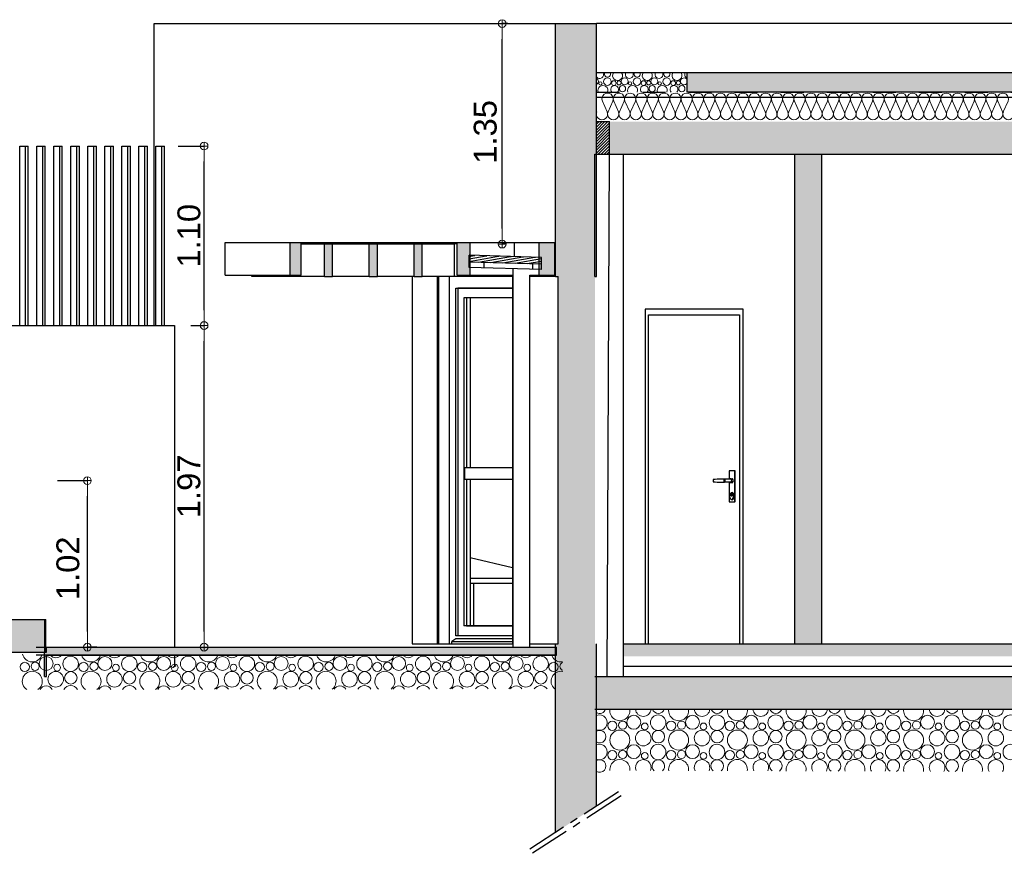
# Model space of a CAD drawing. Header units: millimetres. Extents: x 256333 to 598543, y -23220 to 10679.
# Tile 9 of 45: x 266855 to 272888, y 2667 to 7774. Entities that reach past the tile are written whole.
import ezdxf

# ---------------------------------------------------------------- set-up
doc = ezdxf.new("R2010")
doc.units = ezdxf.units.MM
doc.header["$MEASUREMENT"] = 0
doc.linetypes.add('AXES', pattern=[2, 1.25, -0.25, 0.25, -0.25])
doc.linetypes.add('Traits', pattern=[282.222223, 141.111112, -141.111112])
doc.layers.add('COUPE', color=7, linetype='Continuous')
doc.styles.add('STYLE_GENERE_1', font='swissc.ttf', dxfattribs={"width": 1.25})
doc.linetypes.add('ISOLATION', pattern='A,0.0001,-0.1,[134,ltypeshp.shx,S=0.1,R=0,X=-0.1,Y=0],-0.2,[134,ltypeshp.shx,S=0.1,R=180,X=0.1,Y=0],-0.1', length=0.4001)
pattern_1 = [(10, (0, 0), (-2.6047227, 14.7721163), [])]

# ---------------------------------------------------------------- blocks, each defined once
blk = doc.blocks.new('ARROWHEAD_7')
at = {"color": 0, "linetype": 'Continuous', "lineweight": 0}
for p, q in [((0, 0), (-1, 0)), ((-0.25, 0), (0.25, 0)), ((0, -0.25), (0, 0.25))]:
    blk.add_line(p, q, dxfattribs=at)
blk.add_circle((0, 0), 0.25, dxfattribs=at)

msp = doc.modelspace()

# ---------------------------------------------------------------- hatches: boundary and pattern name
at = {"layer": 'COUPE', "linetype": 'Continuous'}
for points in [[(270388.869, 7750), (270139.049, 7750), (270139.049, 6200), (270388.869, 6200)], [(271770.364, 6950), (271603.66, 6950), (271603.66, 3950), (271770.364, 3950)], [(268513.26, 6209.02), (268579.321, 6209.02), (268579.321, 6409.02), (268513.26, 6409.02)], [(268772.079, 6200), (268772.079, 6400), (268722.097, 6400), (268722.097, 6200)], [(269046.984, 6200), (269046.984, 6400), (268997.002, 6400), (268997.002, 6200)], [(269321.89, 6200), (269321.89, 6400), (269271.907, 6400), (269271.907, 6200)], [(269536.432, 6209.02), (269615.177, 6209.02), (269615.177, 6409.02), (269536.432, 6409.02)], [(270133.094, 6209.02), (270133.094, 6409.02), (270038.315, 6409.02), (270038.315, 6209.02)], [(270379.313, 3950), (270379.313, 6200), (270154.341, 6200), (270154.341, 3950)], [(267008.75, 3900), (267008.75, 4100), (266669.455, 4100), (266669.455, 3900)], [(267020.281, 3880), (270143.707, 3880), (270143.707, 3930), (267020.281, 3930)], [(267020.281, 3750), (267020.281, 3900), (267007.804, 3900), (267007.804, 3750)]]:
    msp.add_hatch(color=256, dxfattribs=at).paths.add_polyline_path(points, flags=0)
at = {"layer": 'COUPE'}
h = msp.add_hatch(dxfattribs=at)
h.set_pattern_fill('HONEY', color=256, scale=300)
h.paths.add_polyline_path([(270944.03, 7450), (298790.066, 7450), (298790.066, 7329.379), (270944.03, 7329.379)])
h = msp.add_hatch(dxfattribs=at)
h.set_pattern_fill('ANSI31', color=256, scale=100)
h.paths.add_polyline_path([(270468.869, 7150), (270388.869, 7150), (270388.869, 6950), (270468.869, 6950)])
at = {"layer": 'COUPE', "linetype": 'Continuous'}
for points in [[(270468.869, 7150), (270468.869, 6950), (299034.152, 6950), (299034.152, 7150)], [(270388.869, 2956.537), (270388.869, 3950), (270139.049, 3950), (270139.049, 2794.998)], [(270554.291, 3953.151), (270554.291, 3873.151), (298913.055, 3878.531), (298913.055, 3958.531)], [(299034.152, 3750), (270378.569, 3750), (270378.569, 3550), (299034.152, 3550)]]:
    msp.add_hatch(color=256, dxfattribs=at).paths.add_polyline_path(points)
h = msp.add_hatch(dxfattribs=at)
h.set_pattern_fill('BOIS_MENUISERIE', color=256, style=0, pattern_type=2)
h.set_pattern_definition(pattern_1)
h.paths.add_polyline_path([(270053.127, 6316.84), (270053.127, 6317.841), (269608.735, 6330.299), (269608.735, 6329.299)], flags=0)
h = msp.add_hatch(dxfattribs=at)
h.set_pattern_fill('BOIS_MENUISERIE', color=256, style=0, pattern_type=2)
h.set_pattern_definition(pattern_1)
h.paths.add_polyline_path([(270053.127, 6276.815), (270053.127, 6316.84), (269608.735, 6329.299), (269608.735, 6289.274)], flags=0)
h = msp.add_hatch(dxfattribs=at)
h.set_pattern_fill('HACHURE_TOIT_1', color=256, style=0, pattern_type=2)
h.set_pattern_definition([(90, (0, 0), (-300, 0), [])])
h.paths.add_polyline_path([(270053.127, 6243.795), (270053.127, 6276.815), (269608.735, 6289.274), (269608.735, 6256.254)], flags=0)

# ---------------------------------------------------------------- linework, layer by layer
at = {"layer": 'COUPE'}
for p, q in [((267679.845, 7750), (270139.049, 7750)), ((267679.845, 5900), (267679.845, 7750)), ((269846.816, 7750), (269811.591, 7750)), ((277503.776, 7750), (270388.869, 7750)), ((269811.411, 6494.02), (269811.411, 7655)), ((270388.869, 7450), (270944.03, 7450)), ((270388.869, 7300), (270944.03, 7300)), ((270388.869, 7150), (270468.869, 7150)), ((266855.916, 7000), (266891.862, 7000)), ((266855.916, 5900), (266855.916, 7000)), ((266891.862, 7000), (266907.876, 7000)), ((266891.862, 5900), (266891.862, 7000)), ((266907.876, 5900), (266907.876, 7000)), ((266960.196, 7000), (266996.142, 7000)), ((266960.196, 5900), (266960.196, 7000)), ((266996.142, 7000), (267012.156, 7000)), ((266996.142, 5900), (266996.142, 7000)), ((267012.156, 5900), (267012.156, 7000)), ((267064.476, 7000), (267100.422, 7000)), ((267064.476, 5900), (267064.476, 7000)), ((267100.422, 7000), (267116.435, 7000)), ((267100.422, 5900), (267100.422, 7000)), ((267116.435, 5900), (267116.435, 7000)), ((267168.756, 7000), (267204.702, 7000)), ((267168.756, 5900), (267168.756, 7000)), ((267204.702, 7000), (267220.715, 7000)), ((267204.702, 5900), (267204.702, 7000)), ((267220.715, 5900), (267220.715, 7000)), ((267273.036, 7000), (267308.981, 7000)), ((267273.036, 5900), (267273.036, 7000)), ((267308.981, 7000), (267324.995, 7000)), ((267308.981, 5900), (267308.981, 7000)), ((267324.995, 5900), (267324.995, 7000)), ((267377.315, 7000), (267413.261, 7000)), ((267377.315, 5900), (267377.315, 7000)), ((267413.261, 7000), (267429.275, 7000)), ((267413.261, 5900), (267413.261, 7000)), ((267429.275, 5900), (267429.275, 7000)), ((267481.595, 7000), (267517.541, 7000)), ((267481.595, 5900), (267481.595, 7000)), ((267517.541, 7000), (267533.555, 7000)), ((267517.541, 5900), (267517.541, 7000)), ((267533.555, 5900), (267533.555, 7000)), ((267585.875, 7000), (267621.821, 7000)), ((267585.875, 5900), (267585.875, 7000)), ((267621.821, 7000), (267637.834, 7000)), ((267621.821, 5900), (267621.821, 7000)), ((267637.834, 5900), (267637.834, 7000)), ((267690.155, 7000), (267726.101, 7000)), ((267690.155, 5900), (267690.155, 7000)), ((267726.101, 7000), (267742.114, 7000)), ((267726.101, 5900), (267726.101, 7000)), ((267742.114, 5900), (267742.114, 7000)), ((267826.101, 7000), (267985.41, 7000)), ((270379.313, 6950), (270379.202, 6950)), ((267985.23, 5995), (267985.23, 6905)), ((268113.482, 6409.02), (268513.26, 6409.02)), ((268113.482, 6209.02), (268113.482, 6409.02)), ((268579.321, 6409.02), (269126.159, 6409.02)), ((268579.321, 6400), (268722.097, 6400)), ((268722.097, 6400), (268772.079, 6400)), ((268722.097, 6200), (268722.097, 6400)), ((268772.079, 6200), (268772.079, 6400)), ((268772.079, 6400), (268997.002, 6400)), ((268997.002, 6400), (269046.984, 6400)), ((268997.002, 6200), (268997.002, 6400)), ((269046.984, 6200), (269046.984, 6400)), ((269046.984, 6400), (269271.907, 6400)), ((269126.159, 6409.02), (269536.432, 6409.02)), ((269126.159, 6400), (269126.159, 6409.02)), ((269271.907, 6400), (269321.89, 6400)), ((269271.907, 6200), (269271.907, 6400)), ((269321.89, 6400), (269517.767, 6400)), ((269321.89, 6200), (269321.89, 6400)), ((269517.767, 6400), (269517.767, 6200)), ((269536.432, 6400), (269517.767, 6400)), ((269615.177, 6409.02), (269886.675, 6409.02)), ((269838.917, 6399.02), (269811.591, 6399.02)), ((269886.675, 6409.02), (270038.315, 6409.02)), ((269886.675, 6322.507), (269886.675, 6409.02)), ((269879.238, 3930), (269879.238, 6248.67)), ((268113.482, 6209.02), (268513.26, 6209.02)), ((268278.331, 6200), (268278.331, 6209.02)), ((268722.097, 6200), (268278.331, 6200)), ((268722.097, 6200), (268772.079, 6200)), ((268997.002, 6200), (268772.079, 6200)), ((268997.002, 6200), (269046.984, 6200)), ((269271.907, 6200), (269046.984, 6200)), ((269260.633, 6200), (269260.633, 3950)), ((269271.907, 6200), (269321.89, 6200)), ((269517.767, 6200), (269321.89, 6200)), ((269413.602, 6200), (269413.602, 3950)), ((269420.748, 6200), (269420.748, 3950)), ((269485.611, 6200), (269485.611, 3950)), ((269549.778, 6200), (269517.767, 6200)), ((269549.778, 6209.02), (269549.778, 6200)), ((269709.099, 6200), (269549.778, 6200)), ((269615.177, 6209.02), (269879.238, 6209.02)), ((269709.099, 6209.02), (269709.099, 6200)), ((269741.11, 6200), (269709.099, 6200)), ((269741.11, 6209.02), (269741.11, 6200)), ((269879.238, 6200), (269741.11, 6200)), ((269873.694, 6200), (269873.694, 3950)), ((269981.81, 6209.02), (270038.315, 6209.02)), ((269981.81, 3930), (269981.81, 6209.02)), ((270139.049, 6200), (269981.81, 6200)), ((270154.341, 6200), (270154.23, 6200)), ((270154.341, 3950), (270154.341, 6200)), ((269527.602, 4000), (269527.602, 6130)), ((269527.602, 6130), (269873.694, 6130)), ((269873.694, 6129.9), (269539.603, 6129.9)), ((269539.603, 6129.9), (269539.603, 4060)), ((269567.607, 6129.9), (269567.607, 6130)), ((269873.694, 6069.9), (269575.595, 6069.9)), ((269575.595, 6069.9), (269575.595, 4060)), ((269593.597, 6069.9), (269593.597, 5030)), ((269615.6, 6069.9), (269615.6, 5030)), ((271287.329, 6000), (270687.41, 6000)), ((270687.41, 6000), (270687.41, 3950)), ((271287.329, 6000), (271287.4, 6000)), ((271287.329, 3950), (271287.329, 6000)), ((270708.407, 3950), (270708.407, 5965)), ((270708.407, 5965), (271266.332, 5965)), ((271266.332, 5965), (271266.403, 5965)), ((271266.332, 5965), (271266.332, 3950)), ((264532.254, 5900), (267804.314, 5900)), ((267804.314, 5900), (267804.314, 3930)), ((267904.314, 5900), (267985.41, 5900)), ((267904.314, 5900), (267985.41, 5900)), ((267985.23, 4025), (267985.23, 5805)), ((269581.596, 5030), (269581.596, 4960)), ((269581.596, 5030), (269873.694, 5030)), ((271237.036, 5010), (271202.84, 5010)), ((271202.84, 5010), (271202.84, 4960)), ((271237.036, 4820), (271237.036, 5010)), ((271239.436, 5010), (271237.036, 5010)), ((271239.436, 4820), (271239.436, 5010)), ((267086.708, 4950), (267270.339, 4950)), ((269581.596, 4960), (269873.694, 4960)), ((269593.597, 4960), (269593.597, 4060)), ((269615.6, 4960), (269615.6, 4060)), ((271106.246, 4957.251), (271103.758, 4957)), ((271103.758, 4957), (271103.758, 4943)), ((271116.229, 4958.037), (271106.246, 4957.251)), ((271128.343, 4958.822), (271116.229, 4958.037)), ((271142.495, 4959.607), (271128.343, 4958.822)), ((271150.536, 4960), (271142.495, 4959.607)), ((271165.534, 4960), (271150.536, 4960)), ((271167.83, 4959.239), (271165.534, 4960)), ((271171.134, 4960), (271165.534, 4960)), ((271169.776, 4957.071), (271167.83, 4959.239)), ((271171.077, 4953.827), (271169.776, 4957.071)), ((271171.533, 4950), (271171.077, 4953.827)), ((271171.077, 4946.173), (271171.533, 4950)), ((271211.938, 4960), (271171.134, 4960)), ((271175.376, 4957.071), (271173.43, 4959.239)), ((271176.677, 4953.827), (271175.376, 4957.071)), ((271177.134, 4950), (271176.677, 4953.827)), ((271176.677, 4946.173), (271177.134, 4950)), ((271209.183, 4961.087), (271208.207, 4960)), ((271211.938, 4962), (271209.183, 4961.087)), ((271211.938, 4962), (271219.938, 4963)), ((271214.692, 4961.087), (271211.938, 4962)), ((271214.233, 4959.239), (271211.938, 4960)), ((271216.18, 4957.071), (271214.233, 4959.239)), ((271217.028, 4958.485), (271214.692, 4961.087)), ((271217.48, 4953.827), (271216.18, 4957.071)), ((271218.589, 4954.592), (271217.028, 4958.485)), ((271217.937, 4950), (271217.48, 4953.827)), ((271217.48, 4946.173), (271217.937, 4950)), ((271219.137, 4950), (271218.589, 4954.592)), ((271218.589, 4945.408), (271219.137, 4950)), ((271222.923, 4962.01), (271219.938, 4963)), ((271225.453, 4959.192), (271222.923, 4962.01)), ((271227.143, 4954.975), (271225.453, 4959.192)), ((271227.737, 4950), (271227.143, 4954.975)), ((271227.143, 4945.025), (271227.737, 4950)), ((271103.758, 4943), (271106.246, 4942.749)), ((271106.246, 4942.749), (271116.229, 4941.963)), ((271116.229, 4941.963), (271128.343, 4941.178)), ((271128.343, 4941.178), (271142.495, 4940.393)), ((271142.495, 4940.393), (271150.536, 4940)), ((271150.536, 4940), (271165.534, 4940)), ((271165.534, 4940), (271167.83, 4940.761)), ((271165.534, 4940), (271171.134, 4940)), ((271167.83, 4940.761), (271169.776, 4942.929)), ((271169.776, 4942.929), (271171.077, 4946.173)), ((271171.134, 4940), (271173.43, 4940.761)), ((271211.938, 4940), (271171.134, 4940)), ((271173.43, 4940.761), (271175.376, 4942.929)), ((271175.376, 4942.929), (271176.677, 4946.173)), ((271202.84, 4940), (271202.84, 4820)), ((271208.207, 4940), (271209.183, 4938.913)), ((271209.183, 4938.913), (271211.938, 4938)), ((271211.938, 4940), (271214.233, 4940.761)), ((271211.938, 4938), (271214.692, 4938.913)), ((271211.938, 4938), (271219.938, 4937)), ((271214.233, 4940.761), (271216.18, 4942.929)), ((271214.692, 4938.913), (271217.028, 4941.515)), ((271216.18, 4942.929), (271217.48, 4946.173)), ((271217.028, 4941.515), (271218.589, 4945.408)), ((271219.938, 4937), (271222.923, 4937.99)), ((271222.923, 4937.99), (271225.453, 4940.808)), ((271225.453, 4940.808), (271227.143, 4945.025)), ((267270.159, 4025), (267270.159, 4855)), ((271205.653, 4862.654), (271204.74, 4855)), ((271204.74, 4855), (271205.653, 4847.346)), ((271208.254, 4869.142), (271205.653, 4862.654)), ((271205.653, 4847.346), (271208.254, 4840.858)), ((271212.146, 4873.478), (271208.254, 4869.142)), ((271208.254, 4840.858), (271212.146, 4836.522)), ((271211.258, 4866.679), (271210.938, 4864)), ((271210.938, 4864), (271211.258, 4861.321)), ((271212.168, 4868.95), (271211.258, 4866.679)), ((271211.258, 4861.321), (271212.168, 4859.05)), ((271212.146, 4873.478), (271214.887, 4875.325)), ((271216.738, 4875), (271212.146, 4873.478)), ((271212.146, 4836.522), (271216.738, 4835)), ((271212.146, 4836.522), (271214.887, 4834.675)), ((271213.531, 4870.467), (271212.168, 4868.95)), ((271212.168, 4859.05), (271213.531, 4857.533)), ((271213.531, 4870.467), (271214.901, 4871.391)), ((271215.138, 4871), (271213.531, 4870.467)), ((271213.531, 4857.533), (271215.138, 4857)), ((271213.531, 4857.533), (271214.901, 4856.609)), ((271219.938, 4877), (271214.887, 4875.325)), ((271214.887, 4834.675), (271219.938, 4833)), ((271216.738, 4872), (271214.901, 4871.391)), ((271214.901, 4856.609), (271216.738, 4856)), ((271216.745, 4870.467), (271215.138, 4871)), ((271215.138, 4857), (271216.745, 4857.533)), ((271221.329, 4873.478), (271216.738, 4875)), ((271218.575, 4871.391), (271216.738, 4872)), ((271216.738, 4856), (271218.575, 4856.609)), ((271216.738, 4835), (271221.329, 4836.522)), ((271218.107, 4868.95), (271216.745, 4870.467)), ((271216.745, 4857.533), (271218.107, 4859.05)), ((271219.018, 4866.679), (271218.107, 4868.95)), ((271218.107, 4859.05), (271219.018, 4861.321)), ((271220.132, 4869.657), (271218.575, 4871.391)), ((271218.575, 4856.609), (271220.132, 4858.343)), ((271219.337, 4864), (271219.018, 4866.679)), ((271219.018, 4861.321), (271219.337, 4864)), ((271224.989, 4875.325), (271219.938, 4877)), ((271219.938, 4833), (271224.989, 4834.675)), ((271221.172, 4867.061), (271220.132, 4869.657)), ((271220.132, 4858.343), (271221.172, 4860.939)), ((271221.537, 4864), (271221.172, 4867.061)), ((271221.172, 4860.939), (271221.537, 4864)), ((271225.222, 4869.142), (271221.329, 4873.478)), ((271221.329, 4836.522), (271225.222, 4840.858)), ((271229.271, 4870.556), (271224.989, 4875.325)), ((271224.989, 4834.675), (271229.271, 4839.444)), ((271227.823, 4862.654), (271225.222, 4869.142)), ((271225.222, 4840.858), (271227.823, 4847.346)), ((271228.736, 4855), (271227.823, 4862.654)), ((271227.823, 4847.346), (271228.736, 4855)), ((271232.132, 4863.419), (271229.271, 4870.556)), ((271229.271, 4839.444), (271232.132, 4846.581)), ((271233.136, 4855), (271232.132, 4863.419)), ((271232.132, 4846.581), (271233.136, 4855)), ((271202.84, 4820), (271237.036, 4820)), ((271239.436, 4820), (271237.036, 4820)), ((269873.694, 4416.826), (269615.6, 4477.844)), ((269873.694, 4350), (269615.6, 4350)), ((269873.694, 4320), (269615.6, 4320)), ((269637.718, 4065.576), (269637.718, 4320)), ((267008.75, 4100), (267015.434, 4100)), ((267015.434, 3900), (267015.434, 4100)), ((269539.603, 4060), (269539.603, 4000)), ((269539.674, 4060), (269539.603, 4060)), ((269873.694, 4060), (269575.595, 4060)), ((269593.597, 4060), (269873.694, 4060)), ((269873.694, 4000), (269527.602, 4000)), ((266957.202, 3930), (270140.716, 3930)), ((267015.434, 3930), (267020.281, 3930)), ((267328.096, 3930), (267270.339, 3930)), ((267904.314, 3930), (267985.41, 3930)), ((269260.633, 3950), (269879.238, 3950)), ((269527.602, 3980), (269503.599, 3965)), ((269503.599, 3965), (269873.694, 3965)), ((269503.599, 3950), (269503.599, 3965)), ((269873.694, 3980), (269527.602, 3980)), ((269981.81, 3950), (270139.049, 3950)), ((270154.23, 3950), (270154.341, 3950)), ((270140.716, 3880), (266957.202, 3880)), ((267804.314, 3880), (267804.314, 3815.488)), ((267780.987, 3813.629), (267782.316, 3805.139)), ((267791.616, 3805.165), (267812.567, 3817.903)), ((270111.18, 3810.089), (270111.068, 3810.089))]:
    msp.add_line(p, q, dxfattribs=at)
at = {"layer": 'COUPE', "linetype": 'Continuous'}
for p, q in [((270139.049, 7750), (270388.869, 7750)), ((270139.049, 6200), (270139.049, 7750)), ((270388.869, 6200), (270388.869, 7750)), ((270944.03, 7450), (298790.066, 7450)), ((270944.03, 7329.379), (270944.03, 7450)), ((270944.03, 7300), (299114.152, 7300)), ((270468.869, 6950), (270468.869, 7150)), ((270379.313, 6950), (270554.291, 6950)), ((270379.313, 6200), (270379.313, 6950)), ((270404.384, 6950), (297145.002, 6950)), ((270554.291, 3750), (270554.291, 6950)), ((271603.66, 6950), (271770.364, 6950)), ((271603.66, 3950), (271603.66, 6950)), ((271770.364, 3950), (271770.364, 6950)), ((268513.26, 6409.02), (268579.321, 6409.02)), ((268513.26, 6209.02), (268513.26, 6409.02)), ((268579.321, 6209.02), (268579.321, 6409.02)), ((269536.432, 6409.02), (269615.177, 6409.02)), ((269536.432, 6209.02), (269536.432, 6409.02)), ((269615.177, 6209.02), (269615.177, 6409.02)), ((270038.315, 6409.02), (270133.094, 6409.02)), ((270038.315, 6209.02), (270038.315, 6409.02)), ((270133.094, 6209.02), (270133.094, 6409.02)), ((270053.127, 6317.841), (269608.735, 6330.299)), ((269608.735, 6329.299), (269608.735, 6330.299)), ((269608.735, 6289.274), (269608.735, 6329.299)), ((270053.127, 6276.815), (269608.735, 6289.274)), ((269608.735, 6256.254), (269608.735, 6289.274)), ((270053.127, 6276.815), (269608.735, 6289.274)), ((270053.127, 6316.84), (270053.127, 6317.841)), ((270053.127, 6276.815), (270053.127, 6316.84)), ((270053.127, 6243.795), (270053.127, 6276.815)), ((270053.127, 6243.795), (269608.735, 6256.254)), ((268513.26, 6209.02), (268579.321, 6209.02)), ((269536.432, 6209.02), (269615.177, 6209.02)), ((270038.315, 6209.02), (270133.094, 6209.02)), ((270139.049, 6200), (270154.341, 6200)), ((270379.313, 6200), (270388.869, 6200)), ((266669.455, 4100), (267008.75, 4100)), ((267008.75, 3900), (267008.75, 4100)), ((267020.281, 3930), (270143.707, 3930)), ((267020.281, 3900), (267020.281, 3930)), ((270139.049, 3950), (270154.341, 3950)), ((270139.049, 2794.998), (270139.049, 3950)), ((270143.707, 3880), (270143.707, 3930)), ((270388.869, 2956.537), (270388.869, 3950)), ((270554.291, 3950), (298910.871, 3950)), ((271603.66, 3950), (271770.364, 3950)), ((266669.455, 3900), (267008.75, 3900)), ((267007.804, 3900), (267020.281, 3900)), ((267007.804, 3750), (267007.804, 3900)), ((267020.281, 3750), (267020.281, 3880)), ((267020.281, 3880), (270143.707, 3880)), ((267007.804, 3750), (267020.281, 3750)), ((270378.569, 3750), (299114.152, 3750)), ((270378.569, 3550), (299114.152, 3550))]:
    msp.add_line(p, q, dxfattribs=at)
at = {"layer": 'COUPE', "linetype": 'Traits'}
msp.add_line((270388.869, 7329.379), (299114.152, 7329.379), dxfattribs=at)
at = {"layer": 'COUPE', "linetype": 'Continuous', "lineweight": 20}
for p, q in [((270425.56, 7275.46), (270454.344, 7209.724)), ((270460.156, 7209.724), (270488.941, 7275.46)), ((270494.753, 7275.46), (270523.538, 7209.724)), ((270529.351, 7209.724), (270558.136, 7275.46)), ((270563.948, 7275.46), (270592.733, 7209.724)), ((270598.546, 7209.724), (270627.331, 7275.46)), ((270633.143, 7275.46), (270661.928, 7209.724)), ((270667.741, 7209.724), (270696.526, 7275.46)), ((270702.338, 7275.46), (270731.122, 7209.724)), ((270736.936, 7209.724), (270765.721, 7275.46)), ((270771.533, 7275.46), (270800.317, 7209.724)), ((270806.131, 7209.724), (270834.915, 7275.46)), ((270840.727, 7275.46), (270869.512, 7209.724)), ((270875.326, 7209.724), (270904.11, 7275.46)), ((270909.922, 7275.46), (270938.707, 7209.724)), ((270944.52, 7209.724), (270973.305, 7275.46)), ((270979.117, 7275.46), (271007.902, 7209.724)), ((271013.715, 7209.724), (271042.5, 7275.46)), ((271048.312, 7275.46), (271077.097, 7209.724)), ((271082.91, 7209.724), (271111.695, 7275.46)), ((271117.507, 7275.46), (271146.291, 7209.724)), ((271152.105, 7209.724), (271180.89, 7275.46)), ((271186.702, 7275.46), (271215.486, 7209.724)), ((271221.3, 7209.724), (271250.084, 7275.46)), ((271255.896, 7275.46), (271284.681, 7209.724)), ((271290.495, 7209.724), (271319.279, 7275.46)), ((271325.091, 7275.46), (271353.876, 7209.724)), ((271359.69, 7209.724), (271388.474, 7275.46)), ((271394.286, 7275.46), (271423.071, 7209.724)), ((271428.884, 7209.724), (271457.669, 7275.46)), ((271463.481, 7275.46), (271492.266, 7209.724)), ((271498.079, 7209.724), (271526.864, 7275.46)), ((271532.676, 7275.46), (271561.461, 7209.724)), ((271567.274, 7209.724), (271596.059, 7275.46)), ((271601.871, 7275.46), (271630.655, 7209.724)), ((271636.469, 7209.724), (271665.254, 7275.46)), ((271671.066, 7275.46), (271699.85, 7209.724)), ((271705.664, 7209.724), (271734.448, 7275.46)), ((271740.26, 7275.46), (271769.045, 7209.724)), ((271774.859, 7209.724), (271803.643, 7275.46)), ((271809.455, 7275.46), (271838.24, 7209.724)), ((271844.053, 7209.724), (271872.838, 7275.46)), ((271878.65, 7275.46), (271907.435, 7209.724)), ((271913.248, 7209.724), (271942.033, 7275.46)), ((271947.845, 7275.46), (271976.63, 7209.724)), ((271982.443, 7209.724), (272011.228, 7275.46)), ((272017.04, 7275.46), (272045.825, 7209.724)), ((272051.638, 7209.724), (272080.423, 7275.46)), ((272086.235, 7275.46), (272115.019, 7209.724)), ((272120.833, 7209.724), (272149.618, 7275.46)), ((272155.43, 7275.46), (272184.214, 7209.724)), ((272190.028, 7209.724), (272218.812, 7275.46)), ((272224.624, 7275.46), (272253.409, 7209.724)), ((272259.223, 7209.724), (272288.007, 7275.46)), ((272293.819, 7275.46), (272322.604, 7209.724)), ((272328.417, 7209.724), (272357.202, 7275.46)), ((272363.014, 7275.46), (272391.799, 7209.724)), ((272397.612, 7209.724), (272426.397, 7275.46)), ((272432.209, 7275.46), (272460.994, 7209.724)), ((272466.807, 7209.724), (272495.592, 7275.46)), ((272501.404, 7275.46), (272530.188, 7209.724)), ((272536.002, 7209.724), (272564.787, 7275.46)), ((272570.599, 7275.46), (272599.383, 7209.724)), ((272605.197, 7209.724), (272633.981, 7275.46)), ((272639.793, 7275.46), (272668.578, 7209.724)), ((272674.392, 7209.724), (272703.176, 7275.46)), ((272708.988, 7275.46), (272737.773, 7209.724)), ((272743.586, 7209.724), (272772.371, 7275.46)), ((272778.183, 7275.46), (272806.968, 7209.724)), ((272812.781, 7209.724), (272841.566, 7275.46)), ((272847.378, 7275.46), (272876.163, 7209.724)), ((272881.976, 7209.724), (272910.761, 7275.46))]:
    msp.add_line(p, q, dxfattribs=at)
at = {"layer": 'COUPE', "linetype": 'ISOLATION', "ltscale": 120}
msp.add_line((270466.802, 6950), (270453.053, 3750), dxfattribs=at)
at = {"layer": 'COUPE', "linetype": 'ISOLATION', "ltscale": 150}
msp.add_line((270554.291, 3814.537), (298914.152, 3814.537), dxfattribs=at)
at = {"layer": 'COUPE', "linetype": 'AXES', "ltscale": 200}
for p, q in [((270523.371, 3043.509), (269980.271, 2692.329)), ((270539.661, 3018.317), (269996.56, 2667.137))]:
    msp.add_line(p, q, dxfattribs=at)
at = {"layer": 'COUPE'}
msp.add_lwpolyline([(270944.03, 7450), (298790.066, 7450), (298790.066, 7329.379), (270944.03, 7329.379)], close=True, dxfattribs=at)
at = {"layer": 'COUPE', "linetype": 'Continuous', "lineweight": 9}
for centre, radius in [((270413.066, 7383.068), 10.338), ((270456.118, 7394.695), 23.655), ((270495.633, 7385.141), 14.294), ((270527.547, 7386.914), 12.537), ((270548.482, 7350.878), 19.178), ((270561.234, 7395.779), 21.276), ((270594.92, 7383.068), 10.338), ((270637.972, 7394.695), 23.655), ((270677.487, 7385.141), 14.294), ((270709.401, 7386.914), 12.537), ((270730.335, 7350.878), 19.178), ((270743.087, 7395.779), 21.276), ((270776.774, 7383.068), 10.338), ((270819.826, 7394.695), 23.655), ((270859.341, 7385.141), 14.294), ((270891.255, 7386.914), 12.537), ((270912.189, 7350.878), 19.178)]:
    msp.add_circle(centre, radius, dxfattribs=at)
at = {"layer": 'COUPE', "linetype": 'Continuous', "lineweight": 15}
for centre, radius in [((267017.54, 3829.864), 42.552), ((267167.309, 3827.697), 47.309), ((267377.54, 3829.864), 42.552), ((267527.309, 3827.697), 47.309), ((267737.54, 3829.864), 42.552), ((267887.309, 3827.697), 47.309), ((268097.54, 3829.864), 42.552), ((268247.309, 3827.697), 47.309), ((268457.54, 3829.864), 42.552), ((268607.309, 3827.697), 47.309), ((268817.54, 3829.864), 42.552), ((268967.309, 3827.697), 47.309), ((269177.54, 3829.864), 42.552), ((269327.309, 3827.697), 47.309), ((269537.54, 3829.864), 42.552), ((269687.309, 3827.697), 47.309), ((269897.54, 3829.864), 42.552), ((266886.339, 3808.588), 28.588), ((266950.167, 3812.134), 25.074), ((267084.913, 3804.443), 20.676), ((267246.339, 3808.588), 28.588), ((267310.167, 3812.134), 25.074), ((267444.913, 3804.443), 20.676), ((267606.339, 3808.588), 28.588), ((267670.167, 3812.134), 25.074), ((267804.913, 3804.443), 20.676), ((267966.339, 3808.588), 28.588), ((268030.167, 3812.134), 25.074), ((268164.913, 3804.443), 20.676), ((268326.339, 3808.588), 28.588), ((268390.167, 3812.134), 25.074), ((268524.913, 3804.443), 20.676), ((268686.339, 3808.588), 28.588), ((268750.167, 3812.134), 25.074), ((268884.913, 3804.443), 20.676), ((269046.339, 3808.588), 28.588), ((269110.167, 3812.134), 25.074), ((269244.913, 3804.443), 20.676), ((269406.339, 3808.588), 28.588), ((269470.167, 3812.134), 25.074), ((269604.913, 3804.443), 20.676), ((269766.339, 3808.588), 28.588), ((269830.167, 3812.134), 25.074), ((269964.913, 3804.443), 20.676), ((270126.339, 3808.588), 28.588), ((267076.002, 3733.241), 47.706), ((267168.328, 3742.059), 38.355), ((267436.002, 3733.241), 47.706), ((267528.328, 3742.059), 38.355), ((267796.002, 3733.241), 47.706), ((267888.328, 3742.059), 38.355), ((268156.002, 3733.241), 47.706), ((268248.328, 3742.059), 38.355), ((268516.002, 3733.241), 47.706), ((268608.328, 3742.059), 38.355), ((268876.002, 3733.241), 47.706), ((268968.328, 3742.059), 38.355), ((269236.002, 3733.241), 47.706), ((269328.328, 3742.059), 38.355), ((269596.002, 3733.241), 47.706), ((269688.328, 3742.059), 38.355), ((269956.002, 3733.241), 47.706), ((270048.328, 3742.059), 38.355), ((270617.54, 3469.864), 42.552), ((270767.309, 3467.697), 47.309), ((270977.54, 3469.864), 42.552), ((271127.309, 3467.697), 47.309), ((271337.54, 3469.864), 42.552), ((271487.309, 3467.697), 47.309), ((271697.54, 3469.864), 42.552), ((271847.309, 3467.697), 47.309), ((272057.54, 3469.864), 42.552), ((272207.309, 3467.697), 47.309), ((272417.54, 3469.864), 42.552), ((272567.309, 3467.697), 47.309), ((272777.54, 3469.864), 42.552), ((272927.309, 3467.697), 47.309), ((270486.339, 3448.588), 28.588), ((270550.167, 3452.134), 25.074), ((270684.913, 3444.443), 20.676), ((270846.339, 3448.588), 28.588), ((270910.167, 3452.134), 25.074), ((271044.913, 3444.443), 20.676), ((271206.339, 3448.588), 28.588), ((271270.167, 3452.134), 25.074), ((271404.913, 3444.443), 20.676), ((271566.339, 3448.588), 28.588), ((271630.167, 3452.134), 25.074), ((271764.913, 3444.443), 20.676), ((271926.339, 3448.588), 28.588), ((271990.167, 3452.134), 25.074), ((272124.913, 3444.443), 20.676), ((272286.339, 3448.588), 28.588), ((272350.167, 3452.134), 25.074), ((272484.913, 3444.443), 20.676), ((272646.339, 3448.588), 28.588), ((272710.167, 3452.134), 25.074), ((272844.913, 3444.443), 20.676), ((270532.437, 3360.783), 61.213), ((270676.002, 3373.241), 47.706), ((270768.328, 3382.059), 38.355), ((270892.437, 3360.783), 61.213), ((271036.002, 3373.241), 47.706), ((271128.328, 3382.059), 38.355), ((271252.437, 3360.783), 61.213), ((271396.002, 3373.241), 47.706), ((271488.328, 3382.059), 38.355), ((271612.437, 3360.783), 61.213), ((271756.002, 3373.241), 47.706), ((271848.328, 3382.059), 38.355), ((271972.437, 3360.783), 61.213), ((272116.002, 3373.241), 47.706), ((272208.328, 3382.059), 38.355), ((272332.437, 3360.783), 61.213), ((272476.002, 3373.241), 47.706), ((272568.328, 3382.059), 38.355), ((272692.437, 3360.783), 61.213), ((272836.002, 3373.241), 47.706), ((270617.54, 3289.864), 42.552), ((270767.309, 3287.697), 47.309), ((270977.54, 3289.864), 42.552), ((271127.309, 3287.697), 47.309), ((271337.54, 3289.864), 42.552), ((271487.309, 3287.697), 47.309), ((271697.54, 3289.864), 42.552), ((271847.309, 3287.697), 47.309), ((272057.54, 3289.864), 42.552), ((272207.309, 3287.697), 47.309), ((272417.54, 3289.864), 42.552), ((272567.309, 3287.697), 47.309), ((272777.54, 3289.864), 42.552), ((272927.309, 3287.697), 47.309), ((270486.339, 3268.588), 28.588), ((270550.167, 3272.134), 25.074), ((270684.913, 3264.443), 20.676), ((270846.339, 3268.588), 28.588), ((270910.167, 3272.134), 25.074), ((271044.913, 3264.443), 20.676), ((271206.339, 3268.588), 28.588), ((271270.167, 3272.134), 25.074), ((271404.913, 3264.443), 20.676), ((271566.339, 3268.588), 28.588), ((271630.167, 3272.134), 25.074), ((271764.913, 3264.443), 20.676), ((271926.339, 3268.588), 28.588), ((271990.167, 3272.134), 25.074), ((272124.913, 3264.443), 20.676), ((272286.339, 3268.588), 28.588), ((272350.167, 3272.134), 25.074), ((272484.913, 3264.443), 20.676), ((272646.339, 3268.588), 28.588), ((272710.167, 3272.134), 25.074), ((272844.913, 3264.443), 20.676)]:
    msp.add_circle(centre, radius, dxfattribs=at)
at = {"layer": 'COUPE', "linetype": 'Continuous', "lineweight": 9}
for centre, radius, start, end in [((270408.611, 7437.467), 23.853, 214.1441616, 29.5130246), ((270456.628, 7441.876), 19.178, 157.4923303, 22.5076697), ((270518.682, 7431.238), 30.606, 144.0248363, 35.9751637), ((270590.464, 7437.467), 23.853, 150.4869754, 29.5130246), ((270638.482, 7441.876), 19.178, 157.4923303, 22.5076697), ((270700.536, 7431.238), 30.606, 144.0248363, 35.9751637), ((270772.318, 7437.467), 23.853, 150.4869754, 29.5130246), ((270820.335, 7441.876), 19.178, 157.4923303, 22.5076697), ((270882.39, 7431.238), 30.606, 144.0248363, 35.9751637), ((270954.172, 7437.467), 23.853, 150.4869754, 244.8376709), ((270379.38, 7395.779), 21.276, 296.4887002, 63.5112998), ((270428.682, 7340.24), 30.606, 339.2151779, 200.7848221), ((270500.464, 7346.469), 23.853, 314.237101, 225.762899), ((270610.536, 7340.24), 30.606, 339.2151779, 200.7848221), ((270682.318, 7346.469), 23.853, 314.237101, 225.762899), ((270792.39, 7340.24), 30.606, 339.2151779, 200.7848221), ((270864.172, 7346.469), 23.853, 314.237101, 225.762899), ((270924.941, 7395.779), 21.276, 26.2056105, 333.7943895), ((270974.244, 7340.24), 30.606, 170.8077901, 189.1922099)]:
    msp.add_arc(centre, radius, start, end, dxfattribs=at)
at = {"layer": 'COUPE', "linetype": 'Continuous', "lineweight": 15}
for centre, radius, start, end in [((266932.437, 3900.783), 61.213, 193.4822698, 340.0980757), ((267076.002, 3913.241), 47.706, 224.4041527, 315.406879), ((267292.437, 3900.783), 61.213, 200.3046826, 339.5063492), ((267436.002, 3913.241), 47.706, 225.4125462, 314.3984855), ((267652.437, 3900.783), 61.213, 200.8986906, 338.9123412), ((267796.002, 3913.241), 47.706, 226.4393392, 313.3716925), ((268012.437, 3900.783), 61.213, 201.4950712, 338.3159605), ((268156.002, 3913.241), 47.706, 227.4859264, 312.3251054), ((268372.437, 3900.783), 61.213, 202.0939187, 337.7171131), ((268516.002, 3913.241), 47.706, 228.5538697, 311.2571621), ((268732.437, 3900.783), 61.213, 202.69533, 337.1157018), ((268876.002, 3913.241), 47.706, 229.644928, 310.1661037), ((269092.437, 3900.783), 61.213, 203.2994055, 336.5116262), ((269236.002, 3913.241), 47.706, 230.7610944, 309.0499373), ((269452.437, 3900.783), 61.213, 203.906249, 335.9047827), ((269596.002, 3913.241), 47.706, 231.904642, 307.9063897), ((269812.437, 3900.783), 61.213, 204.515968, 335.2950637), ((269956.002, 3913.241), 47.706, 233.078183, 306.7328488), ((270047.309, 3827.697), 47.309, 93.6570002, 86.1540315), ((270172.437, 3900.783), 61.213, 205.1286738, 277.8944801), ((270190.167, 3812.134), 25.074, 111.4905174, 251.848889), ((266932.437, 3720.783), 61.213, 304.1333938, 236.0323241), ((267292.437, 3720.783), 61.213, 304.9941619, 235.1715559), ((267652.437, 3720.783), 61.213, 305.8367858, 234.3289321), ((268012.437, 3720.783), 61.213, 306.662538, 233.5031798), ((268372.437, 3720.783), 61.213, 307.4725553, 232.6931626), ((268732.437, 3720.783), 61.213, 308.2678574, 231.8978604), ((269092.437, 3720.783), 61.213, 309.0493638, 231.116354), ((269452.437, 3720.783), 61.213, 309.8179067, 230.3478111), ((269812.437, 3720.783), 61.213, 310.5742424, 229.5914754), ((270172.437, 3720.783), 61.213, 80.4769389, 228.8466572), ((267017.54, 3649.864), 42.552, 28.6148864, 151.5508314), ((267167.309, 3647.697), 47.309, 28.7692222, 151.3964957), ((267377.54, 3649.864), 42.552, 29.4158775, 150.7498404), ((267527.309, 3647.697), 47.309, 29.4904608, 150.6752571), ((267737.54, 3649.864), 42.552, 30.2232115, 149.9425064), ((267887.309, 3647.697), 47.309, 30.2168537, 149.9488642), ((268097.54, 3649.864), 42.552, 31.0372058, 149.1285121), ((268247.309, 3647.697), 47.309, 30.9486324, 149.2170854), ((268457.54, 3649.864), 42.552, 31.8581966, 148.3075213), ((268607.309, 3647.697), 47.309, 31.6860407, 148.4796771), ((268817.54, 3649.864), 42.552, 32.6865405, 147.4791774), ((268967.309, 3647.697), 47.309, 32.4293356, 147.7363823), ((269177.54, 3649.864), 42.552, 33.5226168, 146.6431011), ((269327.309, 3647.697), 47.309, 33.1787886, 146.9869293), ((269537.54, 3649.864), 42.552, 34.3668293, 145.7988885), ((269687.309, 3647.697), 47.309, 33.9346868, 146.2310311), ((269897.54, 3649.864), 42.552, 35.2196093, 144.9461086), ((270047.309, 3647.697), 47.309, 34.6973346, 145.4683833), ((270408.328, 3562.059), 38.355, 239.5137304, 341.6707323), ((270407.309, 3467.697), 47.309, 247.0596218, 112.9403782), ((270532.437, 3540.783), 61.213, 171.3516927, 8.6088935), ((270676.002, 3553.241), 47.706, 183.9747286, 355.9858577), ((270768.328, 3562.059), 38.355, 198.4847942, 341.475792), ((270892.437, 3540.783), 61.213, 171.4688999, 8.4916864), ((271036.002, 3553.241), 47.706, 184.1238167, 355.8367696), ((271128.328, 3562.059), 38.355, 198.6799567, 341.2806296), ((271252.437, 3540.783), 61.213, 171.5860712, 8.374515), ((271396.002, 3553.241), 47.706, 184.2729328, 355.6876535), ((271488.328, 3562.059), 38.355, 198.8753445, 341.0852418), ((271612.437, 3540.783), 61.213, 171.7032072, 8.2573791), ((271756.002, 3553.241), 47.706, 184.4220781, 355.5385081), ((271848.328, 3562.059), 38.355, 199.0709605, 340.8896257), ((271972.437, 3540.783), 61.213, 171.8203084, 8.1402779), ((272116.002, 3553.241), 47.706, 184.5712536, 355.3893327), ((272208.328, 3562.059), 38.355, 199.266808, 340.6937783), ((272332.437, 3540.783), 61.213, 171.9373752, 8.0232111), ((272476.002, 3553.241), 47.706, 184.7204603, 355.240126), ((272568.328, 3562.059), 38.355, 199.4628901, 340.4976962), ((272692.437, 3540.783), 61.213, 172.0544083, 7.906178), ((272836.002, 3553.241), 47.706, 184.8696992, 355.0908871), ((270408.328, 3382.059), 38.355, 239.5137304, 120.4862696), ((270407.309, 3287.697), 47.309, 247.0596218, 112.9403782), ((270408.328, 3202.059), 38.355, 239.5137304, 120.4862696), ((270532.437, 3180.783), 61.213, 353.4229258, 186.2607783), ((270676.002, 3193.241), 47.706, 335.4556268, 204.2280772), ((270768.328, 3202.059), 38.355, 311.2432655, 228.4404386), ((270892.437, 3180.783), 61.213, 352.4860681, 187.197636), ((271036.002, 3193.241), 47.706, 334.138326, 205.5453781), ((271128.328, 3202.059), 38.355, 308.9459142, 230.7377899), ((271252.437, 3180.783), 61.213, 351.5472284, 188.1364756), ((271396.002, 3193.241), 47.706, 332.8062796, 206.8774244), ((271488.328, 3202.059), 38.355, 306.5291007, 233.1546034), ((271612.437, 3180.783), 61.213, 350.6061404, 189.0775637), ((271756.002, 3193.241), 47.706, 331.4582354, 208.2254687), ((271848.328, 3202.059), 38.355, 303.9668588, 235.7168452), ((271972.437, 3180.783), 61.213, 349.6625319, 190.0211722), ((272116.002, 3193.241), 47.706, 330.0928276, 209.5908765), ((272208.328, 3202.059), 38.355, 301.2229646, 238.4607395), ((272332.437, 3180.783), 61.213, 348.7161244, 190.9675797), ((272476.002, 3193.241), 47.706, 328.7085598, 210.9751442), ((272568.328, 3202.059), 38.355, 298.2441571, 241.439547), ((272692.437, 3180.783), 61.213, 347.7666322, 191.9170719), ((272836.002, 3193.241), 47.706, 327.3037843, 212.3799197)]:
    msp.add_arc(centre, radius, start, end, dxfattribs=at)
at = {"layer": 'COUPE', "linetype": 'Continuous', "lineweight": 20}
for centre, start_param, end_param in [((270457.25, 7289.341), 4.29959522, 8.26677441), ((270457.25, 7289.341), 4.29959556, 6.28318531), ((270526.444, 7289.341), 4.29959522, 8.26677441), ((270595.639, 7289.341), 4.29959522, 8.26677441), ((270664.834, 7289.341), 4.29959522, 8.26677441), ((270734.028, 7289.341), 4.29959522, 8.26677441), ((270803.223, 7289.341), 4.29959522, 8.26677441), ((270872.418, 7289.341), 4.29959522, 8.26677441), ((270941.613, 7289.341), 4.29959522, 8.26677441), ((271010.808, 7289.341), 4.29959522, 8.26677441), ((271080.003, 7289.341), 4.29959522, 8.26677441), ((271149.197, 7289.341), 4.29959522, 8.26677441), ((271218.392, 7289.341), 4.29959522, 8.26677441), ((271287.587, 7289.341), 4.29959522, 8.26677441), ((271356.782, 7289.341), 4.29959522, 8.26677441), ((271425.977, 7289.341), 4.29959522, 8.26677441), ((271495.172, 7289.341), 4.29959522, 8.26677441), ((271564.367, 7289.341), 4.29959522, 8.26677441), ((271633.561, 7289.341), 4.29959522, 8.26677441), ((271702.756, 7289.341), 4.29959522, 8.26677441), ((271771.951, 7289.341), 4.29959522, 8.26677441), ((271841.146, 7289.341), 4.29959522, 8.26677441), ((271910.341, 7289.341), 4.29959522, 8.26677441), ((271979.536, 7289.341), 4.29959522, 8.26677441), ((272048.73, 7289.341), 4.29959522, 8.26677441), ((272117.925, 7289.341), 4.29959522, 8.26677441), ((272187.12, 7289.341), 4.29959522, 8.26677441), ((272256.315, 7289.341), 4.29959522, 8.26677441), ((272325.51, 7289.341), 4.29959522, 8.26677441), ((272394.705, 7289.341), 4.29959522, 8.26677441), ((272463.9, 7289.341), 4.29959522, 8.26677441), ((272533.094, 7289.341), 4.29959522, 8.26677441), ((272602.289, 7289.341), 4.29959522, 8.26677441), ((272671.484, 7289.341), 4.29959522, 8.26677441), ((272740.679, 7289.341), 4.29959522, 8.26677441), ((272809.874, 7289.341), 4.29959522, 8.26677441), ((272879.069, 7289.341), 4.29959522, 8.26677441), ((270422.654, 7195.843), 1.15800302, 5.12518274), ((270491.847, 7195.843), 1.15800302, 5.12518274), ((270561.042, 7195.843), 1.15800302, 5.12518274), ((270630.237, 7195.843), 1.15800302, 5.12518274), ((270699.432, 7195.843), 1.15800302, 5.12518274), ((270768.627, 7195.843), 1.15800302, 5.12518274), ((270837.821, 7195.843), 1.15800302, 5.12518274), ((270907.016, 7195.843), 1.15800302, 5.12518274), ((270976.211, 7195.843), 1.15800302, 5.12518274), ((271045.406, 7195.843), 1.15800302, 5.12518274), ((271114.601, 7195.843), 1.15800302, 5.12518274), ((271183.796, 7195.843), 1.15800302, 5.12518274), ((271252.991, 7195.843), 1.15800302, 5.12518274), ((271322.185, 7195.843), 1.15800302, 5.12518274), ((271391.38, 7195.843), 1.15800302, 5.12518274), ((271460.575, 7195.843), 1.15800302, 5.12518274), ((271529.77, 7195.843), 1.15800302, 5.12518274), ((271598.965, 7195.843), 1.15800302, 5.12518274), ((271668.16, 7195.843), 1.15800302, 5.12518274), ((271737.354, 7195.843), 1.15800302, 5.12518274), ((271806.549, 7195.843), 1.15800302, 5.12518274), ((271875.744, 7195.843), 1.15800302, 5.12518274), ((271944.939, 7195.843), 1.15800302, 5.12518274), ((272014.134, 7195.843), 1.15800302, 5.12518274), ((272083.329, 7195.843), 1.15800302, 5.12518274), ((272152.524, 7195.843), 1.15800302, 5.12518274), ((272221.718, 7195.843), 1.15800302, 5.12518274), ((272290.913, 7195.843), 1.15800302, 5.12518274), ((272360.108, 7195.843), 1.15800302, 5.12518274), ((272429.303, 7195.843), 1.15800302, 5.12518274), ((272498.498, 7195.843), 1.15800302, 5.12518274), ((272567.693, 7195.843), 1.15800302, 5.12518274), ((272636.887, 7195.843), 1.15800302, 5.12518274), ((272706.082, 7195.843), 1.15800302, 5.12518274), ((272775.277, 7195.843), 1.15800302, 5.12518274), ((272844.472, 7195.843), 1.15800302, 5.12518274), ((272913.667, 7195.843), 1.15800302, 5.12518274)]:
    msp.add_ellipse(centre, major_axis=(0, 34.602), ratio=0.99984025, start_param=start_param, end_param=end_param, dxfattribs=at)

# ---------------------------------------------------------------- block references
at = {"layer": 'COUPE', "linetype": 'Continuous', "xscale": 95, "yscale": 95, "zscale": 95}
for p, rotation in [((269811.411, 7750), 90), ((267985.23, 7000), 90), ((269811.411, 6399.02), 270), ((267985.23, 5900), 270), ((267985.23, 5900), 90), ((267270.159, 4950), 90), ((267270.159, 3930), 270), ((267985.23, 3930), 270)]:
    msp.add_blockref('ARROWHEAD_7', p, dxfattribs=dict(at, rotation=rotation))

# ---------------------------------------------------------------- texts
at = {"layer": 'COUPE', "linetype": 'Continuous', "char_height": 140, "attachment_point": 5, "rotation": 90, "style": 'STYLE_GENERE_1'}
for s, insert in [('\\A1;1.35', (269708.35, 7086.443)), ('\\A1;1.10', (267892.759, 6450)), ('\\A1;1.97', (267892.482, 4915)), ('\\A1;1.02', (267151.215, 4413.035))]:
    msp.add_mtext(s, dxfattribs=dict(at, insert=insert))

doc.saveas('drawing.dxf')
